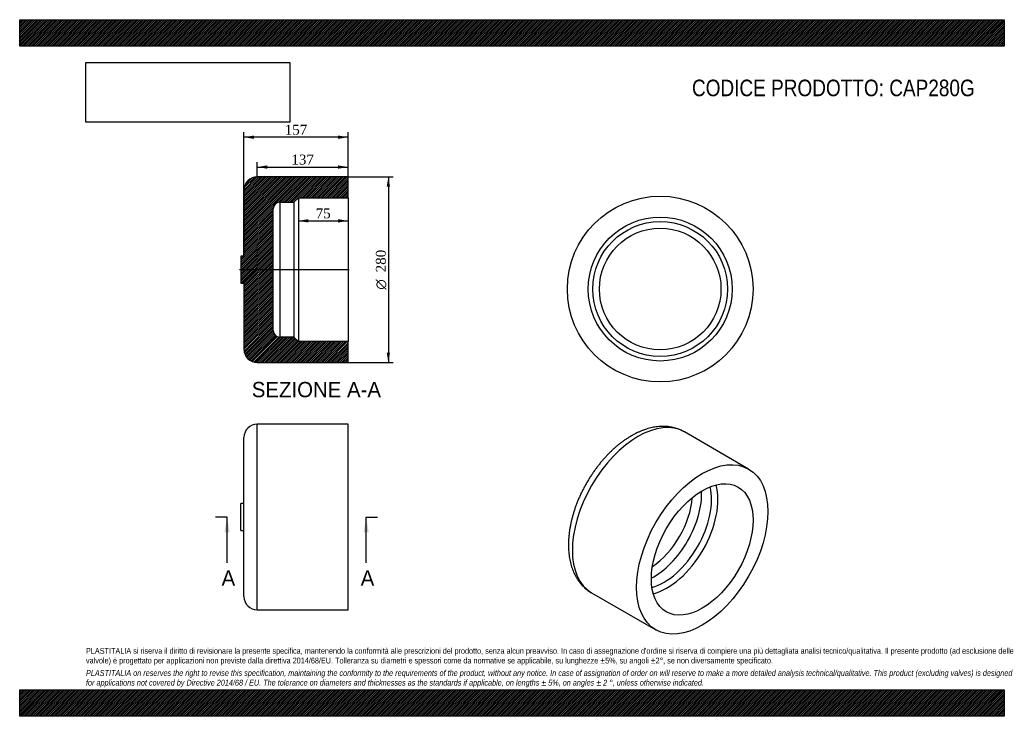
# Model space of a CAD drawing. Header units: millimetres. Extents: x 0 to 1485, y 0 to 1050.
import ezdxf
from ezdxf.enums import TextEntityAlignment as Align
from ezdxf.lldxf.tags import DXFTag

# ---------------------------------------------------------------- set-up
doc = ezdxf.new("R2010")
doc.units = ezdxf.units.MM
doc.header["$LTSCALE"] = 5
for name, color, linetype in [('CAP280G', 7, 'Continuous'), ('Default', 7, 'Continuous'), ('DV3_Default', 7, 'Continuous')]:
    doc.layers.add(name, color=color, linetype=linetype)
doc.styles.add('SEACAD_Solid_Edge_ANSI', font='seans.ttf')
doc.styles.add('SEACAD_Solid_Edge_ANSI1_Symbols', font='semeca1.ttf')
doc.styles.add('SEACAD_Times_New_Roman', font='times.ttf')
tags = doc.linetypes.add('CENTER2', pattern=[28.575, 19.05, -3.175, 3.175, -3.175]).pattern_tags.tags
tags[10:11] = [DXFTag(74, 4), DXFTag(75, 0), DXFTag(340, '0'), DXFTag(46, 0.0), DXFTag(50, 0.0), DXFTag(44, 0.0), DXFTag(45, 0.0)]
tags[8:9] = [DXFTag(74, 4), DXFTag(75, 0), DXFTag(340, '0'), DXFTag(46, 0.0), DXFTag(50, 0.0), DXFTag(44, 0.0), DXFTag(45, 0.0)]
tags[6:7] = [DXFTag(74, 4), DXFTag(75, 0), DXFTag(340, '0'), DXFTag(46, 0.0), DXFTag(50, 0.0), DXFTag(44, 0.0), DXFTag(45, 0.0)]
tags[4:5] = [DXFTag(74, 4), DXFTag(75, 0), DXFTag(340, '0'), DXFTag(46, 0.0), DXFTag(50, 0.0), DXFTag(44, 0.0), DXFTag(45, 0.0)]
doc.dimstyles.new('ANSImm', dxfattribs={"dimtxt": 15, "dimasz": 15, "dimexe": 7.5, "dimexo": 0, "dimgap": 3.75, "dimtad": 1, "dimdsep": 46, "dimtxsty": 'SEACAD_Times_New_Roman', "dimblk1": '_SE_FILLED', "dimblk2": '_SE_FILLED', "dimsah": 1, "dimcen": 7.5, "dimazin": 0, "dimtfac": 0.85, "dimtdec": 3, "dimtofl": 0, "dimtmove": 0, "dimatfit": 3, "dimfxl": 1, "dimarcsym": 0})
picture_1 = doc.add_image_def('image1.jpg', size_in_pixel=(4302, 1260))

# ---------------------------------------------------------------- blocks, each defined once
blk = doc.blocks.new('SE')
at = {"layer": 'CAP280G', "color": 7, "linetype": 'Continuous'}
for p, q in [((358.3, 160.4), (358.3, 440.4)), ((495.3, 440.4), (358.3, 440.4)), ((495.3, 160.4), (495.3, 440.4)), ((338.3, 180.4), (338.3, 420.4)), ((333.3, 279.9), (333.3, 320.9)), ((338.3, 320.9), (333.3, 320.9)), ((333.3, 279.9), (338.3, 279.9)), ((358.3, 160.4), (495.3, 160.4))]:
    blk.add_line(p, q, dxfattribs=at)
for centre, start, end in [((358.3, 420.4), 90, 180), ((358.3, 180.4), 180, 270)]:
    blk.add_arc(centre, 20, start, end, dxfattribs=at)
blk = doc.blocks.new('SE1')
at = {"layer": 'CAP280G', "color": 7, "linetype": 'Continuous'}
for p, q in [((1099.4, 372.7), (1002.5, 428.6)), ((862.5, 186.2), (959.4, 130.2))]:
    blk.add_line(p, q, dxfattribs=at)
for centre, major_axis, start_param, end_param in [((932.5, 307.4), (-70, -121.2), 3.141593, 6.283185), ((971.5, 284.9), (-50.9, -88.1), 0.532859, 2.608734), ((976.3, 282.1), (-54.3, -94), 0.510695, 2.630898), ((956.5, 293.5), (-50.9, -88.1), 0.731386, 2.410206), ((949.5, 297.6), (-45.9, -79.4), 0.858091, 2.283502)]:
    blk.add_ellipse(centre, major_axis=major_axis, ratio=0.57735, start_param=start_param, end_param=end_param, dxfattribs=at)
for major_axis in [(-70, -121.2), (-54.2, -94)]:
    blk.add_ellipse((1029.4, 251.5), major_axis=major_axis, ratio=0.57735, dxfattribs=at)
for points, knots in [([(1002.4, 428.6), (1001.9, 429), (1000.5, 429.8), (997.7, 431.2), (994.3, 432.6), (990.8, 433.9), (987.2, 434.9), (983.6, 435.7), (979.8, 436.4), (976, 436.8), (972.1, 437), (968.2, 436.9), (964.2, 436.7), (960.1, 436.3), (956, 435.6), (951.8, 434.7), (947.6, 433.6), (943.4, 432.3), (939.1, 430.8), (934.8, 429), (930.6, 427.1), (926.4, 424.9), (923.9, 423.5), (922.5, 422.7)], [0, 0, 0, 0, 0.021607, 0.067934, 0.114262, 0.160673, 0.207248, 0.254066, 0.301196, 0.348701, 0.396633, 0.44503, 0.493914, 0.543294, 0.59316, 0.643488, 0.694237, 0.745358, 0.796793, 0.848484, 0.900369, 0.952392, 1, 1, 1, 1]), ([(922.5, 422.7), (921.6, 422.2), (919.6, 421), (916, 418.7), (911.9, 415.9), (907.7, 412.9), (903.7, 409.8), (899.7, 406.5), (895.7, 403), (891.8, 399.4), (888, 395.6), (884.3, 391.7), (880.6, 387.6), (877, 383.5), (873.6, 379.2), (870.2, 374.8), (866.9, 370.3), (863.7, 365.7), (860.6, 361), (857.6, 356.3), (854.8, 351.4), (852.1, 346.5), (849.4, 341.6), (847, 336.6), (844.6, 331.5), (842.4, 326.4), (840.3, 321.3), (838.4, 316.1), (836.6, 310.9), (835, 305.7), (833.5, 300.5), (832.2, 295.3), (831, 290.2), (830, 285), (829.2, 279.9), (828.6, 274.8), (828.1, 269.7), (827.7, 264.7), (827.6, 259.8), (827.6, 254.9), (827.9, 250.1), (828.3, 245.3), (828.9, 240.7), (829.6, 236.1), (830.6, 231.7), (831.8, 227.4), (833.1, 223.3), (834.6, 219.3), (836.3, 215.4), (838.1, 211.7), (840.2, 208.2), (842.4, 204.8), (844.7, 201.7), (847.2, 198.7), (849.8, 195.9), (852.5, 193.3), (855.4, 190.9), (858.4, 188.7), (860.8, 187.1), (862.1, 186.4), (862.5, 186.2)], [0, 0, 0, 0, 0.009666, 0.02762, 0.045561, 0.06349, 0.081403, 0.099295, 0.117166, 0.135013, 0.152837, 0.170639, 0.188419, 0.206179, 0.223923, 0.24165, 0.259365, 0.27707, 0.294766, 0.312457, 0.330146, 0.347835, 0.365526, 0.383222, 0.400925, 0.418638, 0.436364, 0.454106, 0.471866, 0.489646, 0.507449, 0.525277, 0.543132, 0.561015, 0.578928, 0.596869, 0.614838, 0.632834, 0.650851, 0.668885, 0.686926, 0.704961, 0.722974, 0.740948, 0.758863, 0.776697, 0.794427, 0.81203, 0.829487, 0.84678, 0.863898, 0.880836, 0.897593, 0.914177, 0.9306, 0.94688, 0.963038, 0.979099, 0.995089, 1, 1, 1, 1])]:
    blk.add_open_spline(points, degree=3, knots=knots, dxfattribs=at)
blk = doc.blocks.new('SE3')
at = {"color": 7, "linetype": 'Continuous', "style": 'SEACAD_Solid_Edge_ANSI'}
blk.add_text('A', height=23, dxfattribs=at).set_placement((514.3, 219.9), align=Align.TOP_LEFT)
blk = doc.blocks.new('SE4')
at = {"color": 7, "linetype": 'Continuous', "style": 'SEACAD_Solid_Edge_ANSI'}
blk.add_text('A', height=23, dxfattribs=at).set_placement((304.5, 219.9), align=Align.TOP_LEFT)
blk = doc.blocks.new('SEANNOT_GROUP')
at = {"linetype": 'Continuous'}
blk.add_hatch(color=7, dxfattribs=at).paths.add_polyline_path([(526.4, 277.4), (522.6, 300.4), (518.8, 277.4)])
at = {"color": 7, "linetype": 'Continuous'}
blk.add_lwpolyline([(522.6, 231.4), (522.6, 300.4)], dxfattribs=at)
blk = doc.blocks.new('SEANNOT_GROUP1')
at = {"linetype": 'Continuous'}
blk.add_hatch(color=7, dxfattribs=at).paths.add_polyline_path([(316.6, 277.4), (312.8, 300.4), (308.9, 277.4)])
at = {"color": 7, "linetype": 'Continuous'}
blk.add_lwpolyline([(312.8, 231.4), (312.8, 300.4)], dxfattribs=at)
blk = doc.blocks.new('SE2')
at = {"layer": 'Default', "color": 7, "linetype": 'CENTER2'}
for p, q in [((312.8, 300.4), (295.5, 300.4)), ((522.6, 300.4), (539.8, 300.4))]:
    blk.add_line(p, q, dxfattribs=at)
at = {"layer": 'Default', "color": 7, "linetype": 'CENTER2', "const_width": 0.0001}
blk.add_lwpolyline([(522.6, 300.4), (312.8, 300.4)], dxfattribs=at)
at = {"layer": 'Default'}
for name in ['SEANNOT_GROUP1', 'SEANNOT_GROUP', 'SE4', 'SE3']:
    blk.add_blockref(name, (0, 0), dxfattribs=at)
blk = doc.blocks.new('SE5')
at = {"layer": 'CAP280G', "linetype": 'Continuous'}
h = blk.add_hatch(dxfattribs=at)
h.set_pattern_fill('LINE', scale=0.62992, angle=45, style=0)
edge = h.paths.add_edge_path()
edge.add_line((338.3, 652.7), (338.3, 553.2))
edge.add_arc((358.3, 553.2), 20, 180, 270)
edge.add_line((358.3, 533.2), (495.3, 533.2))
edge.add_line((495.3, 533.2), (495.3, 564.7))
edge.add_line((495.3, 564.7), (420.3, 564.7))
edge.add_line((420.3, 564.7), (413.5, 571.5))
edge.add_line((413.5, 571.5), (392.3, 571.5))
edge.add_arc((392.3, 581.5), 10, 180, 270, ccw=False)
edge.add_line((382.3, 581.5), (382.3, 764.9))
edge.add_arc((392.3, 764.9), 10, 90, 180, ccw=False)
edge.add_line((392.3, 774.9), (413.5, 774.9))
edge.add_line((413.5, 774.9), (420.3, 781.7))
edge.add_line((420.3, 781.7), (495.3, 781.7))
edge.add_line((495.3, 781.7), (495.3, 813.2))
edge.add_line((495.3, 813.2), (358.3, 813.2))
edge.add_arc((358.3, 793.2), 20, 90, 180)
edge.add_line((338.3, 793.2), (338.3, 693.7))
edge.add_line((338.3, 693.7), (333.3, 693.7))
edge.add_line((333.3, 693.7), (333.3, 652.7))
edge.add_line((333.3, 652.7), (338.3, 652.7))
at = {"layer": 'CAP280G', "color": 7, "linetype": 'Continuous'}
for p, q in [((495.3, 813.2), (358.3, 813.2)), ((495.3, 781.7), (495.3, 813.2)), ((338.3, 793.2), (338.3, 693.7)), ((392.3, 774.9), (413.5, 774.9)), ((392.3, 774.9), (392.3, 571.5)), ((413.5, 774.9), (420.3, 781.7)), ((413.5, 774.9), (413.5, 571.5)), ((420.3, 781.7), (420.3, 564.7)), ((420.3, 781.7), (495.3, 781.7)), ((495.3, 781.7), (495.3, 564.7)), ((382.3, 581.5), (382.3, 764.9)), ((333.3, 693.7), (333.3, 652.7)), ((338.3, 693.7), (333.3, 693.7)), ((333.3, 652.7), (338.3, 652.7)), ((338.3, 652.7), (338.3, 553.2)), ((413.5, 571.5), (392.3, 571.5)), ((420.3, 564.7), (413.5, 571.5)), ((495.3, 564.7), (420.3, 564.7)), ((495.3, 533.2), (495.3, 564.7)), ((358.3, 533.2), (495.3, 533.2))]:
    blk.add_line(p, q, dxfattribs=at)
for centre, radius, start, end in [((358.3, 793.2), 20, 90, 180), ((392.3, 764.9), 10, 90, 180), ((392.3, 581.5), 10, 180, 270), ((358.3, 553.2), 20, 180, 270)]:
    blk.add_arc(centre, radius, start, end, dxfattribs=at)
at = {"layer": 'DV3_Default', "color": 7, "linetype": 'CENTER2'}
blk.add_line((497.1, 673.2), (331.6, 673.2), dxfattribs=at)
blk = doc.blocks.new('SE6')
at = {"layer": 'CAP280G', "color": 7, "linetype": 'Continuous'}
for radius in [140, 108.5, 101.7, 91.7]:
    blk.add_circle((966, 644), radius, dxfattribs=at)
blk = doc.blocks.new('GDimGGroup')
at = {"layer": 'Default', "linetype": 'Continuous'}
for points in [[(558.5, 798.2), (556, 813.2), (553.5, 798.2)], [(558.5, 548.2), (553.5, 548.2), (556, 533.2)]]:
    blk.add_hatch(color=7, dxfattribs=at).paths.add_polyline_path(points)
at = {"layer": 'Default', "color": 7, "linetype": 'Continuous'}
for p, q in [((495.3, 813.2), (563.5, 813.2)), ((556, 813.2), (556, 533.2)), ((495.3, 533.2), (563.5, 533.2))]:
    blk.add_line(p, q, dxfattribs=at)
for s, style, p in [('280', 'SEACAD_Times_New_Roman', (537.2, 669.2)), ('O', 'SEACAD_Solid_Edge_ANSI1_Symbols', (537.2, 643.1))]:
    blk.add_text(s, height=15, rotation=90, dxfattribs=dict(at, style=style)).set_placement(p, align=Align.TOP_LEFT)
blk = doc.blocks.new('DMBLK63')
at = {"layer": 'Default', "linetype": 'Continuous'}
for points in [[(353.3, 875.4), (338.3, 872.9), (353.3, 870.4)], [(480.3, 875.4), (480.3, 870.4), (495.3, 872.9)]]:
    blk.add_hatch(color=7, dxfattribs=at).paths.add_polyline_path(points)
at = {"layer": 'Default', "color": 7, "linetype": 'Continuous'}
for p, q in [((338.3, 693.6), (338.3, 880.4)), ((495.3, 813.2), (495.3, 880.4)), ((495.3, 872.9), (338.3, 872.9))]:
    blk.add_line(p, q, dxfattribs=at)
at = {"layer": 'Default', "color": 7, "linetype": 'Continuous', "style": 'SEACAD_Times_New_Roman'}
blk.add_text('157', height=15, dxfattribs=at).set_placement((399.8, 891.7), align=Align.TOP_LEFT)
blk = doc.blocks.new('_SE_FILLED')
at = {"color": 0}
blk.add_line((0, 0), (-1, 0), dxfattribs=at)
blk.add_solid([(0, 0), (-1, -0.1665), (-1, 0.1665), (0, 0)], dxfattribs=at)
blk = doc.blocks.new('DMBLK64')
at = {"layer": 'Default', "linetype": 'Continuous'}
for points in [[(373.3, 830.4), (358.3, 827.9), (373.3, 825.4)], [(480.3, 830.4), (480.3, 825.4), (495.3, 827.9)]]:
    blk.add_hatch(color=7, dxfattribs=at).paths.add_polyline_path(points)
at = {"layer": 'Default', "color": 7, "linetype": 'Continuous'}
for p, q in [((358.3, 813.2), (358.3, 835.4)), ((495.3, 813.2), (495.3, 835.4)), ((358.3, 827.9), (495.3, 827.9))]:
    blk.add_line(p, q, dxfattribs=at)
at = {"layer": 'Default', "color": 7, "linetype": 'Continuous', "style": 'SEACAD_Times_New_Roman'}
blk.add_text('137', height=15, dxfattribs=at).set_placement((409.8, 846.7), align=Align.TOP_LEFT)
blk = doc.blocks.new('DMBLK65')
at = {"layer": 'Default', "linetype": 'Continuous'}
for points in [[(435.3, 744.3), (435.3, 749.3), (420.3, 746.8)], [(480.3, 744.3), (495.3, 746.8), (480.3, 749.3)]]:
    blk.add_hatch(color=7, dxfattribs=at).paths.add_polyline_path(points)
at = {"layer": 'Default', "color": 7, "linetype": 'Continuous'}
for p, q in [((420.3, 781.7), (420.3, 739.3)), ((495.3, 781.7), (495.3, 739.3)), ((420.3, 746.8), (495.3, 746.8))]:
    blk.add_line(p, q, dxfattribs=at)
at = {"layer": 'Default', "color": 7, "linetype": 'Continuous', "style": 'SEACAD_Times_New_Roman'}
blk.add_text('75', height=15, dxfattribs=at).set_placement((446.5, 765.6), align=Align.TOP_LEFT)

msp = doc.modelspace()

# ---------------------------------------------------------------- hatches: boundary and pattern name
at = {"layer": 'Default', "linetype": 'Continuous'}
h = msp.add_hatch(dxfattribs=at)
h.set_pattern_fill('LINE', scale=0.629921, angle=45, style=0)
h.paths.add_polyline_path([(1485, 1010), (1485, 1050), (0, 1050), (0, 1010)])
for points in [[(1485, 1010), (1485, 1050), (0, 1050), (0, 1010)], [(1485, 0), (1485, 40), (0, 40), (0, 0)]]:
    msp.add_hatch(color=7, dxfattribs=at).paths.add_polyline_path(points)
h = msp.add_hatch(dxfattribs=at)
h.set_pattern_fill('LINE', scale=0.629921, angle=45, style=0)
h.paths.add_polyline_path([(1485, 0), (1485, 40), (0, 40), (0, 0)])

# ---------------------------------------------------------------- linework, layer by layer
at = {"layer": 'Default', "color": 7, "linetype": 'Continuous'}
for p, q in [((0, 1050), (1485, 1050)), ((0, 1010), (0, 1050)), ((1485, 1050), (1485, 1010)), ((1485, 1010), (0, 1010)), ((0, 40), (1485, 40)), ((0, 0), (0, 40)), ((1485, 40), (1485, 0)), ((1485, 0), (0, 0))]:
    msp.add_line(p, q, dxfattribs=at)

# ---------------------------------------------------------------- block references
at = {"layer": 'Default'}
for name in ['SE5', 'GDimGGroup', 'SE6', 'SE1', 'SE', 'SE2']:
    msp.add_blockref(name, (0, 0), dxfattribs=at)

# ---------------------------------------------------------------- texts
at = {"layer": 'Default', "color": 7, "linetype": 'Continuous', "style": 'SEACAD_Solid_Edge_ANSI'}
msp.add_text('SEZIONE A-A', height=23, dxfattribs=at).set_placement((350.106, 503.976), align=Align.TOP_LEFT)
at = {"layer": 'Default', "attachment_point": 1}
for s, insert, char_height, width in [('{\\fArial Narrow|b0||i0||c0|p34;\\C7;\\H25.;\\W1.;CODICE PRODOTTO: CAP280G}', (1013.958, 959.671), 25, 427.52846), ("{\\fArial Narrow|b0||i0||c0|p34;\\C7;\\H8.75;\\W1.;PLASTITALIA si riserva il diritto di revisionare la presente specifica, mantenendo la conformità alle prescrizioni del prodotto, senza alcun preavviso. In caso di assegnazione d'ordine si riserva di compiere una più dettagliata analisi tecnico/qualitativa. Il presente prodotto (ad esclusione delle \\P}{\\fArial Narrow|b0||i0||c0|p34;\\C7;\\H8.75;\\W1.;valvole) è progettato per applicazioni non previste dalla direttiva 2014/68/EU. Tolleranza su diametri e spessori come da normative se applicabile, su lunghezze ±5%, su angoli ±2°, se non diversamente specificato.\\P}{\\fArial Narrow|b0||i0||c0|p34;\\C7;\\H2.5;\\W1.;   \\P}{\\fArial Narrow|b0||i1||c0|p34;\\C7;\\H8.75;\\W1.;PLASTITALIA on reserves the right to revise this specification, maintaining the conformity to the requirements of the product, without any notice. In case of assignation of order on will reserve to make a more detailed analysis technical/qualitative. This product (excluding valves) is designed \\P}{\\fArial Narrow|b0||i1||c0|p34;\\C7;\\H8.75;\\W1.;for applications not covered by Directive 2014/68 / EU. The tolerance on diameters and thicknesses as the standards if applicable, on lengths ± 5%, on angles ± 2 °, unless otherwise indicated.\\P}", (100, 103.012), 8.75, 1285)]:
    msp.add_mtext(s, dxfattribs=dict(at, insert=insert, char_height=char_height, width=width))

# ---------------------------------------------------------------- dimensions: what is measured, and where the dimension line sits
at = {"layer": 'Default', "color": 7, "linetype": 'Continuous'}
dim = msp.add_linear_dim(base=(338.331, 872.937), p1=(495.331, 781.719), p2=(338.331, 673.219), text='\\A1;<>', dimstyle='ANSImm', dxfattribs=at)
dim.commit()
dim.dimension.update_dxf_attribs({"geometry": 'DMBLK63', "text_midpoint": (416.831, 872.937), "dimtype": 160})
for base, p1, p2, angle, picture, middle in [((358.331, 827.937), (358.331, 813.219), (495.331, 813.219), 360, 'DMBLK64', (426.831, 827.937)), ((420.331, 746.804), (420.331, 781.719), (495.331, 781.719), 0, 'DMBLK65', (457.831, 746.804))]:
    dim = msp.add_linear_dim(base=base, p1=p1, p2=p2, angle=angle, text='\\A1;<>', dimstyle='ANSImm', dxfattribs=at)
    dim.commit()
    dim.dimension.update_dxf_attribs({"geometry": picture, "text_midpoint": middle, "dimtype": 161})

# ---------------------------------------------------------------- pictures from other files: only their frames are drawn
image = msp.add_image(picture_1, insert=(100, 895.516), size_in_units=(307.286, 90))
image.dxf.flags = 7

doc.saveas('drawing.dxf')
